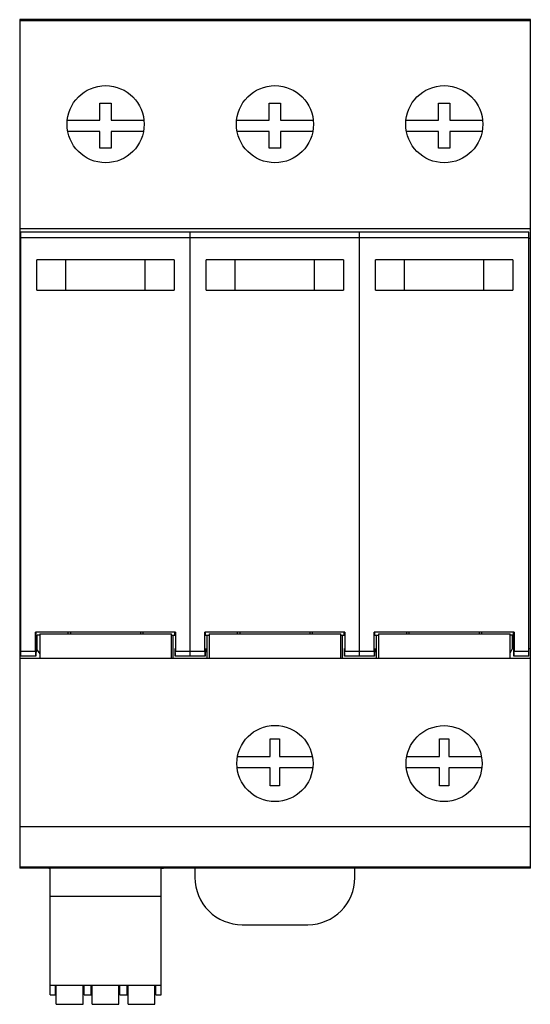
# Model space of a CAD drawing. Header units: millimetres. Extents: x 18 to 72, y 9 to 114.
import ezdxf

# ---------------------------------------------------------------- set-up
doc = ezdxf.new("R2010")
doc.units = ezdxf.units.MM
doc.header["$LTSCALE"] = 8.025308
doc.layers.get('0').update_dxf_attribs({"linetype": 'CONTINUOUS'})

msp = doc.modelspace()

# ---------------------------------------------------------------- linework, layer by layer
at = {"color": 7, "linetype": 'Continuous'}
for p, q in [((17.52, 113.55), (17.52, 23.3)), ((71.8, 113.55), (17.52, 113.55)), ((71.8, 113.42), (17.52, 113.42)), ((18.87, 113.45), (18.86, 113.46)), ((18.86, 113.46), (70.43, 113.46)), ((70.43, 113.45), (18.87, 113.45)), ((22.03, 113.49), (22.03, 113.52)), ((22.03, 113.52), (31.27, 113.52)), ((31.26, 113.49), (22.03, 113.49)), ((31.27, 113.52), (31.26, 113.49)), ((40.03, 113.49), (40.03, 113.52)), ((40.03, 113.52), (49.27, 113.52)), ((49.26, 113.49), (40.03, 113.49)), ((49.27, 113.52), (49.26, 113.49)), ((58.03, 113.49), (58.03, 113.52)), ((58.03, 113.52), (67.27, 113.52)), ((67.26, 113.49), (58.03, 113.49)), ((67.27, 113.52), (67.26, 113.49)), ((70.43, 113.46), (70.43, 113.45)), ((71.8, 23.3), (71.8, 113.55)), ((26.05, 102.87), (26.05, 104.67)), ((26.05, 104.67), (27.25, 104.67)), ((27.25, 104.67), (27.25, 102.87)), ((44.05, 102.87), (44.05, 104.67)), ((44.05, 104.67), (45.25, 104.67)), ((45.25, 104.67), (45.25, 102.87)), ((62.05, 102.87), (62.05, 104.67)), ((62.05, 104.67), (63.25, 104.67)), ((63.25, 104.67), (63.25, 102.87)), ((22.57, 102.87), (26.05, 102.87)), ((27.25, 102.87), (30.72, 102.87)), ((40.57, 102.87), (44.05, 102.87)), ((45.25, 102.87), (48.72, 102.87)), ((58.57, 102.87), (62.05, 102.87)), ((63.25, 102.87), (66.72, 102.87)), ((26.05, 101.67), (22.62, 101.67)), ((26.05, 99.87), (26.05, 101.67)), ((27.25, 101.67), (27.25, 99.87)), ((30.67, 101.67), (27.25, 101.67)), ((44.05, 101.67), (40.62, 101.67)), ((44.05, 99.87), (44.05, 101.67)), ((45.25, 101.67), (45.25, 99.87)), ((48.67, 101.67), (45.25, 101.67)), ((62.05, 101.67), (58.62, 101.67)), ((62.05, 99.87), (62.05, 101.67)), ((63.25, 101.67), (63.25, 99.87)), ((66.67, 101.67), (63.25, 101.67)), ((27.25, 99.87), (26.05, 99.87)), ((45.25, 99.87), (44.05, 99.87)), ((63.25, 99.87), (62.05, 99.87)), ((71.8, 91.3), (17.52, 91.3)), ((17.65, 90.28), (17.52, 90.28)), ((17.65, 45.86), (17.65, 90.93)), ((71.65, 90.93), (17.65, 90.93)), ((17.65, 90.39), (71.65, 90.39)), ((35.65, 45.86), (35.65, 90.93)), ((53.65, 45.86), (53.65, 90.93)), ((71.65, 45.86), (71.65, 90.93)), ((71.8, 90.28), (71.65, 90.28)), ((33.94, 87.99), (19.35, 87.99)), ((22.43, 84.79), (22.43, 87.99)), ((30.86, 84.79), (30.86, 87.99)), ((51.94, 87.99), (37.35, 87.99)), ((40.43, 84.79), (40.43, 87.99)), ((48.86, 84.79), (48.86, 87.99)), ((69.94, 87.99), (55.35, 87.99)), ((58.43, 84.79), (58.43, 87.99)), ((66.86, 84.79), (66.86, 87.99)), ((19.34, 84.79), (33.95, 84.79)), ((37.34, 84.79), (51.95, 84.79)), ((55.34, 84.79), (69.95, 84.79)), ((19.21, 46.39), (19.21, 48.39)), ((34.08, 48.39), (19.21, 48.39)), ((19.28, 46.68), (19.28, 48.39)), ((19.65, 48.23), (19.65, 45.63)), ((19.65, 48.23), (33.64, 48.23)), ((22.65, 48.39), (22.65, 48.23)), ((22.9, 48.39), (22.9, 48.23)), ((30.39, 48.23), (30.39, 48.39)), ((30.65, 48.23), (30.65, 48.39)), ((33.64, 45.63), (33.64, 48.23)), ((34.01, 48.07), (34.01, 48.39)), ((34.08, 48.39), (34.08, 46.39)), ((52.08, 48.39), (37.21, 48.39)), ((37.21, 46.39), (37.21, 48.39)), ((37.28, 48.07), (37.28, 48.39)), ((37.65, 48.23), (51.64, 48.23)), ((37.65, 48.23), (37.65, 45.63)), ((40.65, 48.39), (40.65, 48.23)), ((40.9, 48.39), (40.9, 48.23)), ((48.39, 48.23), (48.39, 48.39)), ((48.65, 48.23), (48.65, 48.39)), ((51.64, 45.63), (51.64, 48.23)), ((52.01, 48.07), (52.01, 48.39)), ((52.08, 48.39), (52.08, 46.39)), ((70.08, 48.39), (55.21, 48.39)), ((55.21, 46.39), (55.21, 48.39)), ((55.28, 48.07), (55.28, 48.39)), ((55.65, 48.23), (69.64, 48.23)), ((55.65, 48.23), (55.65, 45.63)), ((58.65, 48.39), (58.65, 48.23)), ((58.9, 48.39), (58.9, 48.23)), ((66.39, 48.23), (66.39, 48.39)), ((66.65, 48.23), (66.65, 48.39)), ((69.64, 45.63), (69.64, 48.23)), ((70.01, 46.68), (70.01, 48.39)), ((70.08, 48.39), (70.08, 46.39)), ((19.39, 46.48), (19.39, 48.07)), ((19.65, 48.07), (19.39, 48.07)), ((33.64, 48.07), (34.01, 48.07)), ((33.84, 45.63), (33.84, 48.07)), ((37.28, 48.07), (37.65, 48.07)), ((37.45, 45.63), (37.45, 48.07)), ((51.64, 48.07), (52.01, 48.07)), ((51.84, 45.63), (51.84, 48.07)), ((55.28, 48.07), (55.65, 48.07)), ((55.45, 45.63), (55.45, 48.07)), ((69.9, 48.07), (69.64, 48.07)), ((69.9, 46.65), (69.9, 48.07)), ((17.65, 46.48), (17.52, 46.48)), ((17.65, 46.39), (19.24, 46.39)), ((19.28, 46.68), (19.24, 45.86)), ((19.24, 45.86), (19.24, 46.39)), ((19.39, 46.48), (19.27, 46.48)), ((19.39, 46.48), (19.65, 46.09)), ((34.01, 46.68), (34.05, 45.86)), ((34.05, 46.39), (37.24, 46.39)), ((34.05, 45.86), (34.05, 46.39)), ((37.28, 46.68), (37.24, 45.86)), ((37.24, 45.86), (37.24, 46.39)), ((52.01, 46.68), (52.05, 45.86)), ((52.05, 46.39), (55.24, 46.39)), ((52.05, 45.86), (52.05, 46.39)), ((55.28, 46.68), (55.24, 45.86)), ((55.24, 45.86), (55.24, 46.39)), ((69.64, 46.18), (69.9, 46.65)), ((69.9, 46.65), (70.01, 46.65)), ((70.01, 46.68), (70.05, 45.86)), ((70.05, 46.39), (71.65, 46.39)), ((70.05, 45.86), (70.05, 46.39)), ((71.65, 46.65), (71.8, 46.65)), ((17.52, 45.63), (71.8, 45.63)), ((19.24, 45.86), (17.65, 45.86)), ((37.24, 45.86), (34.05, 45.86)), ((55.24, 45.86), (52.05, 45.86)), ((71.65, 45.86), (70.05, 45.86)), ((44.15, 37.07), (45.15, 37.07)), ((44.15, 35.17), (44.15, 37.07)), ((45.15, 37.07), (45.15, 35.17)), ((62.15, 37.07), (63.15, 37.07)), ((62.15, 35.17), (62.15, 37.07)), ((63.15, 37.07), (63.15, 35.17)), ((40.68, 35.17), (44.15, 35.17)), ((45.15, 35.17), (48.63, 35.17)), ((58.66, 35.17), (62.15, 35.17)), ((63.15, 35.17), (66.61, 35.17)), ((44.15, 33.97), (40.63, 33.97)), ((44.15, 32.07), (44.15, 33.97)), ((48.67, 33.97), (45.15, 33.97)), ((45.15, 33.97), (45.15, 32.07)), ((62.15, 33.97), (58.61, 33.97)), ((62.15, 32.07), (62.15, 33.97)), ((66.65, 33.97), (63.15, 33.97)), ((63.15, 33.97), (63.15, 32.07)), ((45.15, 32.07), (44.15, 32.07)), ((63.15, 32.07), (62.15, 32.07)), ((71.8, 27.69), (17.52, 27.69)), ((71.8, 23.41), (17.52, 23.41)), ((20.74, 23.3), (17.52, 23.3)), ((20.63, 23.32), (32.81, 23.32)), ((20.63, 23.3), (20.63, 23.32)), ((20.63, 23.3), (20.74, 23.3)), ((20.74, 10.82), (20.74, 23.32)), ((32.56, 10.82), (32.56, 23.32)), ((40.02, 23.3), (32.56, 23.3)), ((32.56, 23.3), (32.81, 23.3)), ((32.81, 23.32), (32.81, 23.3)), ((40.45, 23.29), (36.15, 23.29)), ((36.15, 23.29), (36.15, 22.29)), ((36.73, 23.4), (70.43, 23.4)), ((36.73, 23.39), (36.73, 23.4)), ((70.43, 23.39), (36.73, 23.39)), ((51.63, 23.31), (37.66, 23.31)), ((37.66, 23.3), (37.66, 23.31)), ((40.02, 23.3), (37.66, 23.3)), ((40.03, 23.35), (49.26, 23.35)), ((40.03, 23.33), (40.03, 23.35)), ((49.27, 23.33), (40.03, 23.33)), ((40.45, 23.31), (40.45, 23.29)), ((48.85, 23.29), (48.85, 23.31)), ((53.15, 23.29), (48.85, 23.29)), ((49.26, 23.35), (49.27, 23.33)), ((71.8, 23.3), (49.27, 23.3)), ((51.63, 23.3), (49.27, 23.3)), ((51.63, 23.3), (51.63, 23.31)), ((53.15, 22.29), (53.15, 23.29)), ((58.03, 23.35), (67.26, 23.35)), ((58.03, 23.33), (58.03, 23.35)), ((67.27, 23.33), (58.03, 23.33)), ((67.26, 23.35), (67.27, 23.33)), ((70.43, 23.4), (70.43, 23.39)), ((20.74, 20.33), (32.56, 20.33)), ((41.15, 17.29), (48.15, 17.29)), ((32.56, 10.82), (20.74, 10.82)), ((20.74, 9.82), (20.74, 10.82)), ((21.31, 9.82), (21.31, 10.82)), ((21.41, 10.8), (21.31, 10.8)), ((21.41, 8.82), (21.41, 10.82)), ((24.26, 8.82), (24.26, 10.82)), ((24.36, 10.8), (24.26, 10.8)), ((24.36, 9.82), (24.36, 10.82)), ((25.12, 9.82), (25.12, 10.82)), ((25.22, 10.8), (25.12, 10.8)), ((25.22, 8.82), (25.22, 10.82)), ((28.07, 8.82), (28.07, 10.82)), ((28.17, 10.8), (28.07, 10.8)), ((28.17, 9.82), (28.17, 10.82)), ((28.93, 9.82), (28.93, 10.82)), ((29.03, 10.8), (28.93, 10.8)), ((29.03, 8.82), (29.03, 10.82)), ((31.88, 8.82), (31.88, 10.82)), ((31.98, 10.8), (31.88, 10.8)), ((31.98, 9.82), (31.98, 10.82)), ((32.56, 9.82), (32.56, 10.82)), ((20.74, 9.82), (21.31, 9.82)), ((24.36, 9.82), (25.12, 9.82)), ((28.17, 9.82), (28.93, 9.82)), ((31.98, 9.82), (32.56, 9.82)), ((21.41, 8.82), (24.26, 8.82)), ((25.22, 8.82), (28.07, 8.82)), ((29.03, 8.82), (31.88, 8.82))]:
    msp.add_line(p, q, dxfattribs=at)
for centre, radius in [((26.65, 102.43), 4.1), ((44.65, 102.43), 4.1), ((62.65, 102.43), 4.1), ((44.65, 34.43), 4.05), ((62.63, 34.42), 4.04)]:
    msp.add_circle(centre, radius, dxfattribs=at)
for centre, start, end in [((41.15, 22.29), 179.9998, 269.9998), ((48.15, 22.29), 269.9998, 359.9998)]:
    msp.add_arc(centre, 5, start, end, dxfattribs=at)
for points, knots in [([(19.34, 84.79), (19.34, 85.15), (19.35, 85.86), (19.34, 86.92), (19.35, 87.64), (19.35, 87.99)], [0, 0, 0, 0, 0.333377, 0.66671, 1, 1, 1, 1]), ([(33.94, 87.99), (33.94, 87.64), (33.95, 86.92), (33.95, 85.86), (33.95, 85.15), (33.95, 84.79)], [0, 0, 0, 0, 0.33329, 0.666623, 1, 1, 1, 1]), ([(37.34, 84.79), (37.34, 85.15), (37.35, 85.86), (37.34, 86.92), (37.35, 87.64), (37.35, 87.99)], [0, 0, 0, 0, 0.333377, 0.66671, 1, 1, 1, 1]), ([(51.94, 87.99), (51.94, 87.64), (51.95, 86.92), (51.95, 85.86), (51.95, 85.15), (51.95, 84.79)], [0, 0, 0, 0, 0.33329, 0.666623, 1, 1, 1, 1]), ([(55.34, 84.79), (55.34, 85.15), (55.35, 85.86), (55.34, 86.92), (55.35, 87.64), (55.35, 87.99)], [0, 0, 0, 0, 0.333377, 0.66671, 1, 1, 1, 1]), ([(69.94, 87.99), (69.94, 87.64), (69.95, 86.92), (69.95, 85.86), (69.95, 85.15), (69.95, 84.79)], [0, 0, 0, 0, 0.33329, 0.666623, 1, 1, 1, 1])]:
    msp.add_open_spline(points, degree=3, knots=knots, dxfattribs=at)

doc.saveas('drawing.dxf')
